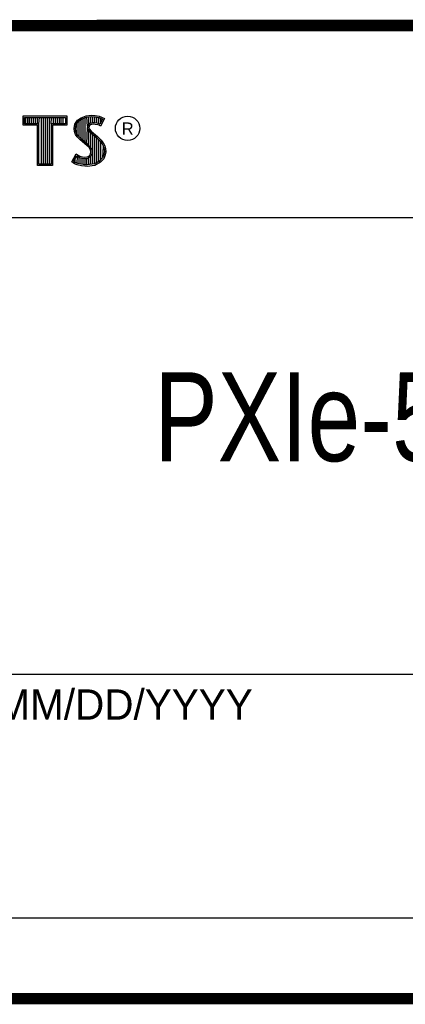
# Model space of a CAD drawing. Header units: inches. Extents: x 0.2 to 16.8, y 0.1 to 10.8.
# Tile 14 of 21: x 14.2 to 14.9, y 0.2 to 2. Entities that reach past the tile are written whole.
import ezdxf

# ---------------------------------------------------------------- set-up
doc = ezdxf.new("R2010")
doc.units = ezdxf.units.IN
doc.header["$LTSCALE"] = 0.935
doc.header["$MEASUREMENT"] = 0
doc.layers.get('0').update_dxf_attribs({"linetype": 'CONTINUOUS'})
doc.styles.get("Standard").update_dxf_attribs({"font": 'txt', "width": 0.8})

msp = doc.modelspace()

# ---------------------------------------------------------------- linework, layer by layer
at = {"color": 2, "linetype": 'CONTINUOUS'}
for p, q in [((13.0652, 1.9695), (16.745, 1.9695)), ((14.2237, 1.8113), (14.3005, 1.8113)), ((14.2237, 1.795), (14.2237, 1.8113)), ((14.2262, 1.8087), (14.2979, 1.8087)), ((14.2262, 1.7975), (14.2262, 1.8087)), ((14.2282, 1.7975), (14.2282, 1.8087)), ((14.2317, 1.7975), (14.2317, 1.8087)), ((14.2351, 1.7975), (14.2351, 1.8087)), ((14.2386, 1.7975), (14.2386, 1.8087)), ((14.2421, 1.7975), (14.2421, 1.8087)), ((14.2456, 1.7975), (14.2456, 1.8087)), ((14.249, 1.7975), (14.249, 1.8087)), ((14.2514, 1.7975), (14.2525, 1.8087)), ((14.256, 1.7266), (14.256, 1.8087)), ((14.2595, 1.7266), (14.2595, 1.8087)), ((14.2629, 1.7266), (14.2629, 1.8087)), ((14.2664, 1.7266), (14.2664, 1.8087)), ((14.2699, 1.7266), (14.2699, 1.8087)), ((14.2727, 1.7975), (14.2734, 1.8087)), ((14.2768, 1.7975), (14.2768, 1.8087)), ((14.2803, 1.7975), (14.2803, 1.8087)), ((14.2838, 1.7975), (14.2838, 1.8087)), ((14.2873, 1.7975), (14.2873, 1.8087)), ((14.2907, 1.7975), (14.2907, 1.8087)), ((14.2942, 1.7975), (14.2942, 1.8087)), ((14.2979, 1.8087), (14.2979, 1.7975)), ((14.3005, 1.8113), (14.3005, 1.795)), ((14.3147, 1.797), (14.3194, 1.8038)), ((14.3171, 1.796), (14.3212, 1.8021)), ((14.3194, 1.8038), (14.3255, 1.8083)), ((14.3212, 1.8021), (14.3268, 1.8061)), ((14.322, 1.7748), (14.322, 1.8026)), ((14.3255, 1.8083), (14.3342, 1.8118)), ((14.3255, 1.7713), (14.3255, 1.8052)), ((14.3268, 1.8061), (14.3349, 1.8093)), ((14.329, 1.7684), (14.329, 1.807)), ((14.3325, 1.7655), (14.3325, 1.8084)), ((14.3342, 1.8118), (14.3438, 1.8128)), ((14.3349, 1.8093), (14.3439, 1.8103)), ((14.337, 1.7936), (14.3359, 1.8094)), ((14.3394, 1.7967), (14.3394, 1.8098)), ((14.3429, 1.7984), (14.3429, 1.8102)), ((14.3438, 1.8128), (14.3503, 1.8124)), ((14.3439, 1.8103), (14.3499, 1.8099)), ((14.3464, 1.7991), (14.3464, 1.8101)), ((14.3498, 1.7991), (14.3498, 1.8099)), ((14.3499, 1.8099), (14.3567, 1.8085)), ((14.3503, 1.8124), (14.3573, 1.8109)), ((14.3533, 1.7985), (14.3533, 1.8092)), ((14.3567, 1.8085), (14.3607, 1.807)), ((14.3568, 1.7976), (14.3568, 1.8084)), ((14.3573, 1.8109), (14.3617, 1.8094)), ((14.3631, 1.806), (14.3586, 1.797)), ((14.3665, 1.8071), (14.3596, 1.7934)), ((14.3603, 1.8003), (14.3603, 1.8072)), ((14.3607, 1.807), (14.3631, 1.806)), ((14.3617, 1.8094), (14.3665, 1.8071)), ((14.2488, 1.795), (14.2237, 1.795)), ((14.2514, 1.7975), (14.2262, 1.7975)), ((14.2488, 1.724), (14.2488, 1.795)), ((14.2514, 1.7266), (14.2514, 1.7975)), ((14.2979, 1.7975), (14.2727, 1.7975)), ((14.2727, 1.7975), (14.2727, 1.7266)), ((14.3005, 1.795), (14.2753, 1.795)), ((14.2753, 1.795), (14.2753, 1.724)), ((14.3132, 1.7895), (14.3147, 1.797)), ((14.3138, 1.7838), (14.3132, 1.7895)), ((14.3158, 1.7893), (14.3171, 1.796)), ((14.3163, 1.7844), (14.3158, 1.7893)), ((14.318, 1.7798), (14.3163, 1.7844)), ((14.3186, 1.7785), (14.3186, 1.7981)), ((14.3359, 1.7626), (14.3368, 1.7911)), ((14.337, 1.7936), (14.3368, 1.7911)), ((14.3368, 1.7911), (14.3376, 1.7874)), ((14.3387, 1.7962), (14.337, 1.7936)), ((14.3376, 1.7874), (14.3413, 1.7829)), ((14.3411, 1.7979), (14.3387, 1.7962)), ((14.3395, 1.7928), (14.3393, 1.7913)), ((14.3393, 1.7913), (14.3399, 1.7886)), ((14.3394, 1.7594), (14.3394, 1.7852)), ((14.3405, 1.7944), (14.3395, 1.7928)), ((14.3399, 1.7886), (14.3431, 1.7847)), ((14.3422, 1.7956), (14.3405, 1.7944)), ((14.3442, 1.7988), (14.3411, 1.7979)), ((14.3447, 1.7964), (14.3422, 1.7956)), ((14.3431, 1.7847), (14.3546, 1.7751)), ((14.3474, 1.7992), (14.3442, 1.7988)), ((14.3474, 1.7967), (14.3447, 1.7964)), ((14.3506, 1.799), (14.3474, 1.7992)), ((14.3503, 1.7965), (14.3474, 1.7967)), ((14.3548, 1.7956), (14.3503, 1.7965)), ((14.3554, 1.7981), (14.3506, 1.799)), ((14.3572, 1.7949), (14.3548, 1.7956)), ((14.3583, 1.7972), (14.3554, 1.7981)), ((14.3596, 1.7934), (14.3572, 1.7949)), ((14.3586, 1.797), (14.3583, 1.7972)), ((14.3158, 1.7787), (14.3138, 1.7838)), ((14.3185, 1.7748), (14.3158, 1.7787)), ((14.3204, 1.7764), (14.318, 1.7798)), ((14.3237, 1.7695), (14.3185, 1.7748)), ((14.3255, 1.7714), (14.3204, 1.7764)), ((14.3357, 1.7595), (14.3237, 1.7695)), ((14.3375, 1.7613), (14.3255, 1.7714)), ((14.3413, 1.7829), (14.3529, 1.7732)), ((14.3429, 1.7552), (14.3429, 1.7815)), ((14.3464, 1.7266), (14.3464, 1.7787)), ((14.3498, 1.7271), (14.3498, 1.7758)), ((14.3529, 1.7732), (14.356, 1.7701)), ((14.3533, 1.7293), (14.3533, 1.7728)), ((14.3546, 1.7751), (14.3578, 1.7719)), ((14.356, 1.7701), (14.359, 1.767)), ((14.3568, 1.7306), (14.3568, 1.7693)), ((14.3578, 1.7719), (14.3609, 1.7686)), ((14.359, 1.767), (14.3624, 1.7626)), ((14.3609, 1.7686), (14.3645, 1.764)), ((14.3396, 1.7556), (14.3357, 1.7595)), ((14.3416, 1.7572), (14.3375, 1.7613)), ((14.3419, 1.752), (14.3396, 1.7556)), ((14.3442, 1.753), (14.3416, 1.7572)), ((14.3429, 1.7482), (14.3419, 1.752)), ((14.3455, 1.7483), (14.3442, 1.753)), ((14.3603, 1.7344), (14.3603, 1.7654)), ((14.3624, 1.7626), (14.3649, 1.7576)), ((14.3637, 1.7383), (14.3649, 1.7576)), ((14.3645, 1.764), (14.3672, 1.7586)), ((14.3649, 1.7576), (14.3661, 1.7537)), ((14.3661, 1.7537), (14.3665, 1.7485)), ((14.3672, 1.7586), (14.3686, 1.7542)), ((14.3686, 1.7542), (14.369, 1.7484)), ((14.3092, 1.7305), (14.317, 1.7449)), ((14.3125, 1.7314), (14.3178, 1.7412)), ((14.3151, 1.7296), (14.3151, 1.7361)), ((14.317, 1.7449), (14.3203, 1.7425)), ((14.3178, 1.7412), (14.319, 1.7404)), ((14.3186, 1.728), (14.319, 1.7404)), ((14.319, 1.7404), (14.3226, 1.7385)), ((14.3203, 1.7425), (14.3236, 1.7409)), ((14.322, 1.7272), (14.322, 1.7387)), ((14.3226, 1.7385), (14.3274, 1.7369)), ((14.3236, 1.7409), (14.3279, 1.7394)), ((14.3255, 1.7264), (14.3255, 1.7376)), ((14.3274, 1.7369), (14.3318, 1.7364)), ((14.3279, 1.7394), (14.3318, 1.7389)), ((14.329, 1.7259), (14.329, 1.7367)), ((14.3318, 1.7389), (14.3354, 1.7392)), ((14.3318, 1.7364), (14.336, 1.7367)), ((14.3325, 1.7254), (14.3325, 1.7363)), ((14.3354, 1.7392), (14.3381, 1.7403)), ((14.3359, 1.7252), (14.3359, 1.7367)), ((14.336, 1.7367), (14.3393, 1.738)), ((14.3381, 1.7403), (14.3407, 1.7421)), ((14.3393, 1.738), (14.3426, 1.7403)), ((14.3394, 1.7257), (14.3394, 1.7381)), ((14.3407, 1.7421), (14.3422, 1.7445)), ((14.3422, 1.7445), (14.3429, 1.7482)), ((14.3426, 1.7403), (14.3446, 1.7435)), ((14.3429, 1.7262), (14.3429, 1.7405)), ((14.3446, 1.7435), (14.3455, 1.7483)), ((14.3631, 1.7376), (14.358, 1.7319)), ((14.3653, 1.7362), (14.3596, 1.7299)), ((14.3657, 1.7434), (14.3631, 1.7376)), ((14.3681, 1.7427), (14.3653, 1.7362)), ((14.3665, 1.7485), (14.3657, 1.7434)), ((14.369, 1.7484), (14.3681, 1.7427)), ((14.2753, 1.724), (14.2488, 1.724)), ((14.2727, 1.7266), (14.2514, 1.7266)), ((14.3141, 1.7272), (14.3092, 1.7305)), ((14.3153, 1.7295), (14.3125, 1.7314)), ((14.3189, 1.7253), (14.3141, 1.7272)), ((14.3197, 1.7277), (14.3153, 1.7295)), ((14.326, 1.7238), (14.3189, 1.7253)), ((14.3264, 1.7263), (14.3197, 1.7277)), ((14.332, 1.7229), (14.326, 1.7238)), ((14.3322, 1.7254), (14.3264, 1.7263)), ((14.3363, 1.7227), (14.332, 1.7229)), ((14.3362, 1.7253), (14.3322, 1.7254)), ((14.3492, 1.727), (14.3362, 1.7253)), ((14.35, 1.7245), (14.3363, 1.7227)), ((14.358, 1.7319), (14.3492, 1.727)), ((14.3596, 1.7299), (14.35, 1.7245)), ((13.0653, 1.6329), (16.75, 1.6329)), ((13.0652, 0.8295), (16.745, 0.8295)), ((13.0652, 0.4005), (16.745, 0.4005)), ((13.0652, 0.2605), (16.745, 0.2605))]:
    msp.add_line(p, q, dxfattribs=at)
at = {"color": 7, "linetype": 'CONTINUOUS', "const_width": 0.02}
for points in [[(11.4718, 1.9702), (16.75, 1.9707)], [(0.25, 0.2586), (16.75, 0.2586)]]:
    msp.add_lwpolyline(points, dxfattribs=at)
at = {"color": 2, "linetype": 'CONTINUOUS'}
msp.add_circle((14.4074, 1.7896), 0.0215, dxfattribs=at)

# ---------------------------------------------------------------- texts
for s, height, p in [('R', 0.0217, (14.3971, 1.7782)), ('MM/DD/YYYY', 0.05325, (14.1765, 0.7494))]:
    msp.add_text(s, height=height, dxfattribs=at).set_placement(p)
at = {"color": 7, "linetype": 'CONTINUOUS', "insert": (14.9051, 1.3603), "char_height": 0.15625, "width": 1.25, "attachment_point": 2}
msp.add_mtext('PXIe-5663E\\P ', dxfattribs=at)

doc.saveas('drawing.dxf')
